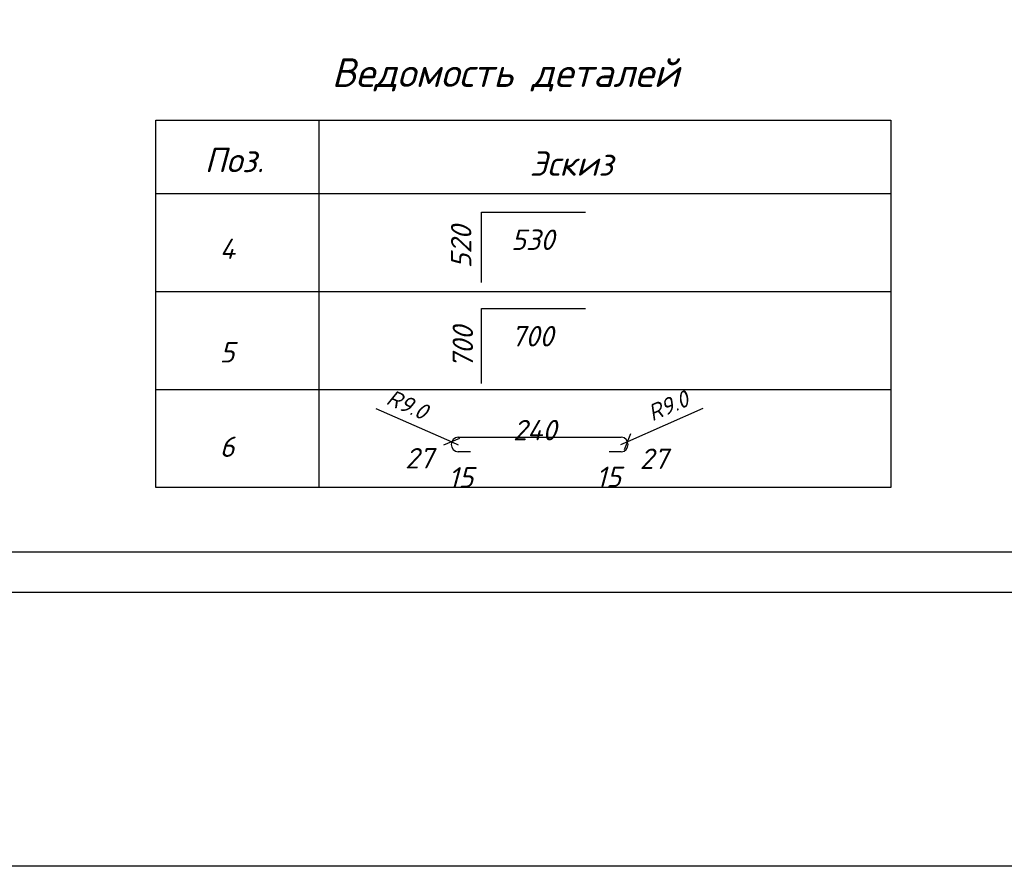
# Model space of a CAD drawing. Extents: x -119078 to 1619993, y 264752 to 340742.
# Tile 213 of 220: x 1216835 to 1228885, y 294486 to 304850. Entities that reach past the tile are written whole.
import ezdxf

# ---------------------------------------------------------------- set-up
doc = ezdxf.new("R2010")
doc.units = 0
doc.header["$MEASUREMENT"] = 0
doc.linetypes.add('CONTI', pattern=[0])
doc.layers.get('0').update_dxf_attribs({"color": 250, "linetype": 'CONTI'})
doc.layers.add('PDF _Геометрия', color=250, linetype='Continuous')
doc.layers.add('PDF _Текст', color=7, linetype='Continuous')
doc.styles.add('ICOCPEUR', font='isocpeui.ttf')
doc.styles.add('PDF ISOCPEUR Italic', font='isocpeui.ttf')

msp = doc.modelspace()

# ---------------------------------------------------------------- linework, layer by layer
at = {"color": 3}
msp.add_lwpolyline([(1270268.388, 294485.69), (1196021.187, 294485.69), (1196021.187, 336080.888), (1270268.388, 336080.888)], close=True, dxfattribs=at)
at = {"layer": 'PDF _Геометрия', "lineweight": -3}
msp.add_lwpolyline([(1200897.937, 297838.972), (1200897.937, 327530.432), (1261891.783, 327530.432), (1261891.783, 297838.972)], close=True, dxfattribs=at)
at = {"layer": 'PDF _Геометрия', "lineweight": 30}
msp.add_lwpolyline([(1202392.04, 298337.007), (1261393.748, 298337.007), (1261393.748, 327032.398), (1202392.04, 327032.398)], close=True, dxfattribs=at)
at = {"layer": 'PDF _Геометрия', "color": 7, "lineweight": -3}
msp.add_lwpolyline([(1227496.664, 299124.024), (1218501.302, 299124.024), (1218501.302, 303618.631), (1227496.664, 303618.631)], close=True, dxfattribs=at)
for points in [[(1220499.588, 299124.024), (1220499.588, 303618.631)], [(1218501.302, 302720.94), (1227496.664, 302720.94)], [(1222485.577, 301632.642), (1222485.577, 302493.442), (1223758.332, 302493.442)], [(1218501.302, 301521.968), (1227496.664, 301521.968)], [(1222485.577, 300396.779), (1222485.577, 301312.916), (1223758.332, 301312.916)], [(1218501.302, 300322.996), (1227496.664, 300322.996)], [(1222196.594, 299738.882), (1224194.881, 299738.882)], [(1222350.309, 299560.573), (1222196.594, 299560.573)], [(1224194.881, 299560.573), (1224047.315, 299560.573)]]:
    msp.add_lwpolyline(points, dxfattribs=at)
at = {"layer": 'PDF _Геометрия', "color": 3, "lineweight": -3}
for points in [[(1221194.377, 300089.35), (1222122.811, 299683.544), (1222202.743, 299646.653)], [(1225197.098, 300089.35), (1224274.812, 299683.544), (1224188.732, 299646.653)], [(1222024.434, 299646.653), (1222221.189, 299726.584)], [(1224311.703, 299781.922), (1224231.772, 299585.167)]]:
    msp.add_lwpolyline(points, dxfattribs=at)
at = {"layer": 'PDF _Геометрия', "color": 7, "lineweight": -3}
for centre, radius, start, end in [((1222205.817, 299649.727), 89.154, 92.1203346, 267.8796654), ((1224191.806, 299649.727), 89.155, 274.2680696, 85.7319304)]:
    msp.add_arc(centre, radius, start, end, dxfattribs=at)

# ---------------------------------------------------------------- texts
at = {"linetype": 'Continuous', "lineweight": 25, "ltscale": 15, "insert": (12863.76, 311222.017), "char_height": 250, "width": 17877.44941, "attachment_point": 1, "style": 'ICOCPEUR'}
msp.add_mtext('\\pi4862.31;{\\H1.16667x;\\LАнтисейсмические мероприятия\\P\\pi0;\\H0.71428x;\\l       Для обеспечения сейсмостойкости несущих конструкций и фундаментов соблюдены все условия КМК 2.01.03-19 «Строительство в сейсмических районах».\\P\\pi5355.138;\\H1.4x;\\LАнтикоррозионная защита\\l\\P\\pi0;\\H0.71428x;       Защита конструкций от коррозии должна производиться в соответствии КМК 2.03.11-96 "Защита строительных конструкций от коррозии" ГОСТ 9.402-2004 «Покрытия лакокрасочные. Подготовка (металлических поверхностей перед окрашиванием». Антикоррозионное покрытие должно обеспечивать защиту конструкций. \\P       \\A1;Все несущие металлоконструкции грунтовать и\\A0; окрасить эмалью ПФ-115 (ГОСТ6465-76) за 2 раза по грунтовке ГФ-021 (ГОСТ 25129-82)\\A1;.\\P      Для железобетонных конструкций использовать бетон \\A0;на портландцементе по ГОСТ 10178-85*,\\A1; водонепроницаемости W\\A0;4\\A1; и морозостойкостью F100\\A0;.\\A1;\\P\\A0;       \\A1;Все \\A0;поверхности бетонных и ж.б конструкций, соприкасающиеся с грунтом обмазать \\A1;\\C256;горячим битумом за 2 раза\\A0;\\C0; по ГОСТ 28379-89.}\\P\\pi5566.64787;{\\H1.16666x;\\LАнтипросадочные мероприятия\\A1;\\l\\P\\pi0;\\H0.71428x;        В соответствии с требованиями КМК 2.02.01-98 приняты противопросадочные мероприятия для первого типа грунтовых условий. Для устранения просадочных свойств грунтов I типа предусмотрено уплотнение тяжелыми трамбовками грунтов в основании котлованов и устройство подготовки из бетона класса В7,5. Насыпные грунты и строительный мусор толщиной до 1,5м удалить и заменить засыпкой из ГПС до бетонной подготовки.}', dxfattribs=at)
at = {"layer": 'PDF _Текст', "lineweight": 30, "attachment_point": 7, "style": 'PDF ISOCPEUR Italic'}
for s, insert, char_height in [('Ведомость деталей', (1220653.302, 303970.428), 349.9679), ('Поз.', (1219097.713, 302982.074), 299.9753), ('Эскиз', (1223075.84, 302939.034), 299.9753), ('530', (1222848.343, 302030.612), 249.9788), ('4', (1219282.171, 301919.938), 249.979), ('700', (1222848.343, 300850.086), 249.9788), ('5', (1219282.171, 300653.332), 249.979), ('240', (1222872.937, 299700.303), 249.9788), ('6', (1219282.171, 299497.4), 249.979), ('27', (1221550.994, 299355.983), 249.9788), ('27', (1224422.378, 299349.834), 249.9788), ('15', (1222079.771, 299122.337), 249.9788), ('15', (1223887.452, 299128.486), 249.9788)]:
    msp.add_mtext(s, dxfattribs=dict(at, insert=insert, char_height=char_height))
at = {"layer": 'PDF _Текст', "lineweight": 30, "char_height": 249.9788, "attachment_point": 7, "rotation": 90, "style": 'PDF ISOCPEUR Italic'}
for s, insert in [('520', (1222362.606, 301804.802)), ('700', (1222383.084, 300581.236))]:
    msp.add_mtext(s, dxfattribs=dict(at, insert=insert))
at = {"layer": 'PDF _Текст', "color": 3, "lineweight": 30, "char_height": 199.983, "attachment_point": 7, "style": 'PDF ISOCPEUR Italic'}
for insert, rotation in [((1221305.051, 300150.836), 336.1045866), ((1224576.092, 299929.487), 23.2852588)]:
    msp.add_mtext('R9.0', dxfattribs=dict(at, insert=insert, rotation=rotation))

doc.saveas('drawing.dxf')
